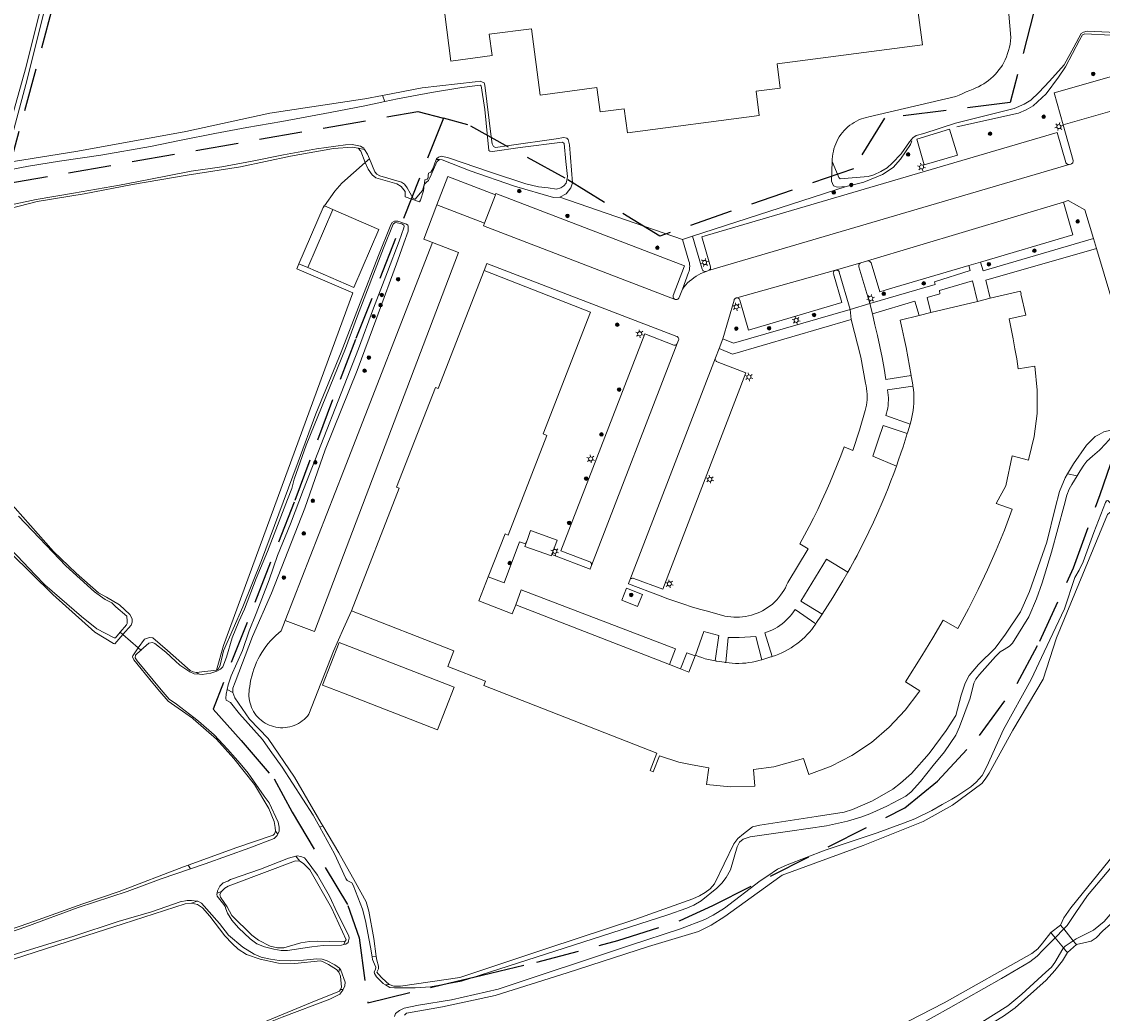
# Model space of a CAD drawing. Header units: metres. Extents: x 89872 to 94585, y 463299 to 469000.
# Tile 206 of 230: x 91453 to 91612, y 465840 to 465986. Entities that reach past the tile are written whole.
import ezdxf
from ezdxf.enums import TextEntityAlignment as Align

# ---------------------------------------------------------------- set-up
doc = ezdxf.new("R2010")
doc.units = ezdxf.units.M
doc.linetypes.add('HIDDEN', pattern=[9.525, 6.35, -3.175])
doc.layers.get('0').update_dxf_attribs({"linetype": 'CONTINUOUS'})
for name, color, linetype, lineweight in [('B-WE-GR-BEPLANTING_CULTUUR-G', 251, 'CONTINUOUS', 13), ('B-WE-GR-BOOM-S', 251, 'CONTINUOUS', 13), ('B-WE-IE-TERREINAFSCHEIDING-G', 251, 'CONTINUOUS', 13), ('B-WE-IE-TERREINAFSCHEIDING_KUNSTMATIG_HEKWERK-G', 251, 'CONTINUOUS', 13), ('B-WE-KL-ET_LS_OV_LICHTMAST-S', 251, 'CONTINUOUS', 13), ('B-WE-KW-KUNSTWERK-GV', 251, 'CONTINUOUS', 13), ('B-WE-OB-BESCHOEIING-G', 251, 'CONTINUOUS', 13), ('B-WE-OG-TOPOGRAFIE_BEBOUWING-GV', 251, 'CONTINUOUS', 13), ('B-WE-OG-TOPOGRAFIE_BEBOUWING_LUIFEL-GV', 251, 'CONTINUOUS', 13), ('B-WE-OG-TOPOGRAFIE_HUISNUMMER-T25', 251, 'CONTINUOUS', 13), ('B-WE-OG-TOPOGRAFIE_WATER-GV', 251, 'CONTINUOUS', 13), ('B-WE-VH-VERHARDING-GV', 251, 'CONTINUOUS', 13), ('Percelen', 10, 'HIDDEN', 25)]:
    doc.layers.add(name, color=color, linetype=linetype, lineweight=lineweight)
doc.styles.get("Standard").update_dxf_attribs({"font": 'isocp.shx'})

# ---------------------------------------------------------------- blocks, each defined once
blk = doc.blocks.new('Q_LICHTMAST')
for points in [[(-0.26, 0.15), (-0.52, 0.3)], [(0, 0.3), (0, 0.6)], [(0.26, 0.15), (0.52, 0.3)], [(-0.26, -0.15), (-0.52, -0.3)], [(0, -0.3), (0, -0.6)], [(0.26, -0.15), (0.52, -0.3)]]:
    blk.add_lwpolyline(points)
blk.add_circle((0, 0), 0.3)
blk = doc.blocks.new('Q_BOOM')
for radius in [0.27, 0.18, 0.09]:
    blk.add_circle((0, 0), radius)

msp = doc.modelspace()

# ---------------------------------------------------------------- linework, layer by layer
at = {"layer": 'B-WE-GR-BEPLANTING_CULTUUR-G'}
for p, q in [((91505.77, 465975), (91506.1, 465974.11)), ((91502.14, 465967.2), (91503.12, 465967.02)), ((91514.15, 465965.53), (91513.65, 465965.53)), ((91497.18, 465958.71), (91497, 465958.46)), ((91608.15, 465918.9), (91606.75, 465919.23)), ((91469.74, 465893.56), (91467.49, 465895.53)), ((91478.75, 465889.67), (91478.3, 465889.93)), ((91483.68, 465886.98), (91482.84, 465887.41)), ((91477.94, 465883.29), (91477.73, 465883.19)), ((91496.94, 465867.33), (91496.49, 465867.16)), ((91490.3, 465866.11), (91489.98, 465866.55)), ((91492.96, 465862.88), (91493.57, 465862.11)), ((91477.12, 465861.54), (91477.47, 465861)), ((91482, 465857.67), (91481.36, 465857.4)), ((91478.43, 465856.23), (91477.59, 465855.94)), ((91500.05, 465849.83), (91500.23, 465850.34)), ((91504.83, 465848.09), (91504.21, 465848.01)), ((91499.4, 465846.36), (91499.29, 465845.76)), ((91499.94, 465843.19), (91499.58, 465843.19)), ((91506.73, 465843.97), (91506.18, 465843.9))]:
    msp.add_line(p, q, dxfattribs=at)
for points in [[(91503.2, 465965.13), (91499.76, 465962.04), (91498.72, 465960.89), (91497.18, 465958.71)], [(91497, 465958.46), (91497, 465958.46), (91493.43, 465950.19)]]:
    msp.add_lwpolyline(points, dxfattribs=at)
at = {"layer": 'B-WE-IE-TERREINAFSCHEIDING-G'}
for p, q in [((91574.11, 465961.57), (91551.43, 465954.27)), ((91549.96, 465953.76), (91531.91, 465960.02))]:
    msp.add_line(p, q, dxfattribs=at)
for points in [[(91513.78, 465958.85), (91515.39, 465963.04), (91522.4, 465960.36)], [(91481.28, 465890.28), (91482.32, 465893.89), (91501.37, 465945.88), (91493.11, 465949.45), (91493.43, 465950.19)]]:
    msp.add_lwpolyline(points, dxfattribs=at)
at = {"layer": 'B-WE-IE-TERREINAFSCHEIDING_KUNSTMATIG_HEKWERK-G'}
for p, q in [((91503.81, 465965.67), (91503.2, 465965.13)), ((91467.1, 465895.87), (91467.03, 465895.93)), ((91467.49, 465895.53), (91467.1, 465895.87)), ((91470.14, 465893.21), (91469.74, 465893.56)), ((91470.2, 465893.16), (91470.14, 465893.21))]:
    msp.add_line(p, q, dxfattribs=at)
at = {"layer": 'B-WE-KW-KUNSTWERK-GV'}
for p, q in [((91605.72, 465852.7), (91604.29, 465851.61)), ((91604.29, 465851.61), (91604.49, 465851.37)), ((91604.49, 465851.37), (91604.91, 465850.84)), ((91606, 465852.35), (91605.72, 465852.7)), ((91606.17, 465852.13), (91606, 465852.35)), ((91607.58, 465850.39), (91606.17, 465852.13)), ((91604.91, 465850.84), (91606.15, 465849.33)), ((91606.71, 465848.65), (91608.05, 465849.82))]:
    msp.add_line(p, q, dxfattribs=at)
for points in [[(91608.05, 465849.82), (91607.92, 465849.98), (91607.58, 465850.39)], [(91606.15, 465849.33), (91606.47, 465848.93), (91606.71, 465848.65)]]:
    msp.add_lwpolyline(points, dxfattribs=at)
at = {"layer": 'B-WE-OB-BESCHOEIING-G'}
msp.add_lwpolyline([(91572.06, 465965.23), (91572.06, 465965.61), (91572.09, 465966), (91572.14, 465966.38), (91572.21, 465966.76), (91572.3, 465967.14), (91572.42, 465967.51), (91572.56, 465967.87), (91572.71, 465968.22), (91572.89, 465968.56), (91573.09, 465968.89), (91573.31, 465969.21), (91573.54, 465969.52), (91573.8, 465969.81), (91574.07, 465970.09), (91574.35, 465970.35), (91574.65, 465970.59), (91574.97, 465970.81), (91575.29, 465971.02), (91575.63, 465971.21), (91575.98, 465971.37), (91576.34, 465971.52), (91576.7, 465971.64), (91577.08, 465971.74), (91577.45, 465971.82), (91590.25, 465974.81), (91590.77, 465975.05), (91591.28, 465975.28), (91591.8, 465975.5), (91592.32, 465975.71), (91592.84, 465975.92), (91593.24, 465976.09), (91593.63, 465976.28), (91594.02, 465976.49), (91594.39, 465976.71), (91594.75, 465976.95), (91595.1, 465977.21), (91595.44, 465977.49), (91595.76, 465977.79), (91596.07, 465978.1), (91596.36, 465978.42), (91596.63, 465978.76), (91596.89, 465979.11), (91597.13, 465979.47), (91597.36, 465979.85), (91597.56, 465980.23), (91597.74, 465980.69), (91597.9, 465981.15), (91598.04, 465981.62), (91598.16, 465982.09), (91598.26, 465982.57), (91598.34, 465983.06), (91598.4, 465983.54), (91598.07, 465986.99)], dxfattribs=at)
at = {"layer": 'B-WE-OG-TOPOGRAFIE_BEBOUWING-GV'}
for p, q in [((91589.34, 465970.01), (91584.53, 465968.54)), ((91593.47, 465944.63), (91586.6, 465942.98)), ((91595.35, 465945.09), (91593.47, 465944.63)), ((91586.6, 465942.98), (91584.84, 465942.56)), ((91548.05, 465891.09), (91525.41, 465899.91)), ((91549.68, 465890.46), (91548.05, 465891.09)), ((91551.88, 465892.47), (91551.84, 465892.37))]:
    msp.add_line(p, q, dxfattribs=at)
for points in [[(91514.62, 465989.33), (91515.84, 465980.04), (91521.9, 465980.86), (91521.47, 465984), (91527.73, 465984.8), (91529, 465975.04), (91537.35, 465976.14), (91537.82, 465972.57), (91541.39, 465973.03), (91541.85, 465969.48), (91561.29, 465972.04), (91560.82, 465975.61), (91564.38, 465976.08), (91563.92, 465979.64), (91585.36, 465982.45), (91584.73, 465987.22)], [(91584.53, 465968.54), (91585.62, 465964.75), (91590.52, 465966.18), (91589.34, 465970.01)], [(91494.76, 465949.62), (91501.54, 465946.69), (91505.23, 465955.23), (91500, 465957.49), (91498.45, 465958.16)], [(91520.74, 465949.17), (91513.96, 465931.77), (91513.55, 465931.92), (91507.83, 465917.24), (91508.19, 465917.1), (91501.16, 465899.03)], [(91521.34, 465904.02), (91523.81, 465910.35), (91524.26, 465910.17), (91529.99, 465924.89), (91529.43, 465925.1), (91536.42, 465943.05), (91520.74, 465949.17)], [(91501.16, 465899.03), (91516.26, 465893.15), (91515.36, 465890.82), (91520.94, 465888.65), (91520.68, 465888), (91546.21, 465878.05), (91545.2, 465875.47), (91545.64, 465875.3), (91546.57, 465877.67), (91549.43, 465876.7), (91551.42, 465876.33), (91553.88, 465875.86), (91553.52, 465873.41), (91557.06, 465873.08), (91560.63, 465873.16), (91560.44, 465875.65), (91563.45, 465876.02), (91567.83, 465877.26), (91568.59, 465874.88), (91571.91, 465876.15), (91574.96, 465877.72), (91577.82, 465879.64), (91580.45, 465881.86), (91582.8, 465884.36), (91584.8, 465887.03), (91584.95, 465887.22), (91582.84, 465888.56), (91585.26, 465892.37), (91586.88, 465895.03), (91588.39, 465897.63), (91590.58, 465896.41), (91592.14, 465899.33), (91593.56, 465902.17), (91594.93, 465905.06), (91596.22, 465907.97), (91597.42, 465910.91), (91598.59, 465914.02), (91596.23, 465914.83), (91597.65, 465917.47), (91598.56, 465921.88), (91600.97, 465921.22), (91601.03, 465921.46), (91601.82, 465924.7), (91602.25, 465928.12), (91602.28, 465931.56), (91601.92, 465935.11), (91599.47, 465934.7), (91599.24, 465936.17), (91598.99, 465937.64), (91598.72, 465939.11), (91598.43, 465940.58), (91598.13, 465942.04), (91600.57, 465942.59), (91599.86, 465945.73), (91599.92, 465945.74), (91599.81, 465946.16), (91595.35, 465945.09)], [(91584.84, 465942.56), (91582.05, 465941.88), (91582.37, 465940.54), (91582.67, 465939.18), (91582.95, 465937.83), (91583.21, 465936.47), (91583.45, 465935.1), (91583.68, 465933.73)], [(91583.68, 465933.73), (91583.7, 465933.58), (91583.73, 465933.41), (91583.92, 465932.31), (91583.93, 465932.22), (91583.95, 465932.13)], [(91583.95, 465932.13), (91584.02, 465931.63), (91584.06, 465931.12), (91584.09, 465930.6), (91584.09, 465930.09), (91584.08, 465929.58), (91584.04, 465929.07), (91583.98, 465928.56), (91583.9, 465928.06), (91583.8, 465927.55), (91583.67, 465927.06), (91583.52, 465926.53)], [(91583.52, 465926.53), (91583.19, 465925.42), (91583.15, 465925.28), (91583.11, 465925.14)], [(91583.11, 465925.14), (91582.8, 465924.17), (91582.49, 465923.21), (91582.17, 465922.24), (91581.84, 465921.29), (91581.5, 465920.33)], [(91581.5, 465920.33), (91581.11, 465919.25), (91580.7, 465918.17), (91580.27, 465917.1), (91579.84, 465916.04), (91579.39, 465914.98), (91578.76, 465913.53), (91578.11, 465912.09), (91577.43, 465910.66), (91576.74, 465909.24), (91576.03, 465907.82), (91575.7, 465907.2), (91575.37, 465906.57), (91575.03, 465905.95), (91574.69, 465905.33), (91574.34, 465904.71)], [(91530.73, 465907.34), (91531.49, 465909.44), (91527.59, 465910.85), (91527.12, 465909.54)], [(91527.12, 465909.54), (91526.75, 465908.53), (91530.65, 465907.12), (91530.73, 465907.34)], [(91525.41, 465899.91), (91524.88, 465898.56), (91519.97, 465900.48), (91521.34, 465904.02)], [(91574.34, 465904.71), (91573.62, 465903.46), (91572.89, 465902.21), (91572.13, 465900.98), (91571.36, 465899.76), (91570.58, 465898.55)], [(91570.58, 465898.55), (91570.48, 465898.4), (91570.38, 465898.25), (91569.75, 465897.32), (91569.69, 465897.21), (91569.62, 465897.11)], [(91569.62, 465897.11), (91569.33, 465896.69), (91569.02, 465896.29), (91568.69, 465895.9), (91568.35, 465895.52), (91567.99, 465895.15), (91567.61, 465894.81), (91567.22, 465894.47), (91566.82, 465894.16), (91566.41, 465893.86), (91565.98, 465893.58), (91565.54, 465893.32), (91565.09, 465893.07), (91564.63, 465892.85), (91564.16, 465892.64), (91563.69, 465892.46), (91563.21, 465892.29)], [(91500, 465894.12), (91499.34, 465894.37), (91496.89, 465888.08), (91500, 465886.87), (91513.86, 465881.47), (91516.31, 465887.76), (91500, 465894.12)], [(91551.84, 465892.37), (91550.9, 465889.99), (91549.68, 465890.46)], [(91554.8, 465891.64), (91554.3, 465891.73), (91553.81, 465891.84), (91553.32, 465891.97), (91552.83, 465892.12), (91552.35, 465892.29), (91551.88, 465892.47)], [(91556.34, 465891.41), (91556.24, 465891.43), (91556.14, 465891.44), (91555.04, 465891.6), (91554.92, 465891.62), (91554.8, 465891.64)], [(91561.69, 465891.81), (91561.22, 465891.68), (91560.74, 465891.56), (91560.26, 465891.47), (91559.77, 465891.39), (91559.29, 465891.33), (91558.8, 465891.3), (91558.3, 465891.28), (91557.81, 465891.28), (91557.32, 465891.31), (91556.83, 465891.35), (91556.34, 465891.41)], [(91563.21, 465892.29), (91563.11, 465892.26), (91563.01, 465892.23), (91561.95, 465891.89), (91561.83, 465891.85), (91561.69, 465891.81)]]:
    msp.add_lwpolyline(points, dxfattribs=at)
at = {"layer": 'B-WE-OG-TOPOGRAFIE_BEBOUWING_LUIFEL-GV'}
for p, q in [((91497, 465958.46), (91493.43, 465950.19)), ((91498.45, 465958.16), (91494.76, 465949.62)), ((91498.45, 465958.16), (91497.18, 465958.71)), ((91493.43, 465950.19), (91494.76, 465949.62))]:
    msp.add_line(p, q, dxfattribs=at)
msp.add_lwpolyline([(91497.18, 465958.71), (91497.12, 465958.73), (91497, 465958.46)], dxfattribs=at)
at = {"layer": 'B-WE-OG-TOPOGRAFIE_WATER-GV'}
for p, q in [((91467.49, 465895.53), (91468.69, 465896.89)), ((91470.14, 465893.21), (91471.3, 465894.27)), ((91481.28, 465890.28), (91478.3, 465889.93)), ((91499.3, 465863.36), (91496.94, 465867.33)), ((91492.96, 465862.88), (91491.91, 465862.58)), ((91492.92, 465862.15), (91493.57, 465862.11)), ((91604.91, 465850.84), (91606.17, 465852.13)), ((91608.03, 465850.68), (91607.58, 465850.39)), ((91506.73, 465843.97), (91505.68, 465844.89))]:
    msp.add_line(p, q, dxfattribs=at)
for points in [[(91483.78, 466024.26), (91481.78, 466024.02), (91470.97, 466023.11), (91464.9, 466022.55), (91464.6, 466022.42), (91464.26, 466021.71), (91463.82, 466020.17), (91462.38, 466013.66), (91458.95, 466002.11), (91458.36, 466000), (91456.79, 465993.51), (91454.5, 465984.41), (91453.2, 465979.28), (91450.69, 465970.13), (91449.4, 465965.8), (91449.37, 465965.39), (91449.48, 465964.73), (91449.72, 465964.4), (91450.05, 465963.99), (91450.38, 465963.96), (91450.77, 465964.03)], [(91453.16, 465976.59), (91456.58, 465990.16), (91459.43, 466000), (91461.28, 466006.76), (91463.7, 466015.79), (91464.95, 466021.37), (91465.15, 466021.74), (91465.66, 466022.01), (91467, 466022.18), (91472.44, 466022.3), (91474.64, 466022.06), (91475.65, 466021.96), (91484.11, 466022.83)], [(91613.95, 465984.26), (91609.65, 465984.47), (91609.1, 465984.32), (91608.76, 465984.11), (91607.66, 465982.12), (91606.24, 465979.49), (91604.07, 465977.08), (91602.51, 465975.44), (91601.33, 465974.31), (91600.34, 465973.71), (91598.88, 465973.08), (91590.22, 465970.9), (91585.55, 465969.4), (91584.4, 465969.1), (91583.91, 465968.72), (91583.44, 465968.17), (91582.23, 465966.39), (91580.89, 465964.99), (91580.14, 465964.34), (91579.19, 465963.76), (91578.2, 465963.3), (91577.35, 465963.03), (91573.23, 465962.7), (91573.01, 465962.89), (91572.91, 465963.14), (91572.06, 465965.23)], [(91590.44, 465970.35), (91599.51, 465972.39), (91600.64, 465972.86), (91601.65, 465973.46), (91603.6, 465975.24), (91605.41, 465977.67), (91606.43, 465979.21), (91608.49, 465983.15), (91608.96, 465983.92), (91609.29, 465984.08), (91613.18, 465983.89), (91618.12, 465983.14)], [(91531.91, 465960.02), (91532.84, 465960.49), (91533.5, 465961.37), (91533.77, 465962.13), (91533.31, 465967.7), (91533.1, 465968.49), (91532.93, 465968.69), (91532.47, 465968.77), (91531.34, 465968.61), (91524.4, 465967.63), (91522.4, 465967.33), (91522.1, 465967.44), (91521.91, 465967.85), (91521.75, 465968.89), (91520.85, 465976.52), (91520.72, 465976.85), (91520.17, 465977.07), (91519.4, 465976.99), (91511.59, 465976.12), (91505.77, 465975)], [(91451.08, 465965.24), (91450.87, 465965.24), (91450.6, 465965.46), (91450.46, 465965.76), (91450.51, 465966.67), (91453.16, 465976.59)], [(91512.96, 465975.41), (91517.46, 465976.14), (91520.17, 465976.52), (91520.31, 465976.39), (91520.83, 465972.9)], [(91505.77, 465975), (91503.14, 465974.49), (91489.13, 465972.4), (91476.76, 465969.67), (91460.85, 465966.76), (91451.36, 465965.24), (91451.08, 465965.24)], [(91481.04, 465969.4), (91485.73, 465970.24), (91490.91, 465971.14), (91498.02, 465972.47), (91503.14, 465973.48), (91506.1, 465974.11)], [(91506.1, 465974.11), (91507.97, 465974.51), (91512.96, 465975.41)], [(91520.83, 465972.9), (91521.42, 465966.87), (91521.56, 465966.76), (91521.97, 465966.73), (91526.06, 465967.33), (91532.28, 465968.09), (91532.55, 465967.9), (91532.8, 465965.24), (91533.01, 465963.02), (91532.98, 465962.74), (91532.82, 465962.08), (91532.46, 465961.65), (91532.05, 465961.35), (91531.42, 465961.18), (91530.19, 465961.35), (91528.76, 465961.54), (91526.87, 465961.98), (91521.66, 465963.69), (91515.5, 465965.81), (91514.46, 465966.03), (91513.99, 465965.87), (91513.69, 465965.65), (91513.65, 465965.53)], [(91450.77, 465964.03), (91453.56, 465964.56), (91458.14, 465965.32), (91464.23, 465966.21), (91471.55, 465967.47), (91476.08, 465968.39), (91481.04, 465969.4)], [(91503.12, 465967.02), (91503, 465967.23), (91502.51, 465967.5), (91501.27, 465967.78), (91500.28, 465967.7), (91496.03, 465967.13), (91491.15, 465966.23)], [(91574.11, 465961.57), (91576.71, 465962.2), (91579.46, 465963.35), (91581.02, 465964.36), (91582.12, 465965.59), (91583.58, 465967.75), (91583.76, 465968.3)], [(91491.15, 465966.23), (91486.54, 465965.3), (91482.05, 465964.49), (91477.52, 465963.81), (91471.3, 465962.61), (91466.99, 465961.77), (91460.19, 465960.6), (91454.68, 465959.65), (91449.33, 465958.5), (91448.59, 465958.19)], [(91476.97, 465963.23), (91484.81, 465964.48), (91492.19, 465966.03), (91498.55, 465967.15), (91501.32, 465967.39), (91502.14, 465967.2)], [(91502.14, 465967.2), (91502.55, 465966.76), (91503.2, 465965.13)], [(91503.81, 465965.67), (91503.52, 465966.35), (91503.12, 465967.02)], [(91503.2, 465965.13), (91503.62, 465964.1), (91504.25, 465963.3), (91504.79, 465962.86), (91507.86, 465961.98), (91508.52, 465961.57), (91509.11, 465960.81), (91509.09, 465960.04), (91511.18, 465959.29), (91511.34, 465959.56), (91511.81, 465960.93), (91511.89, 465961.84), (91512.22, 465962.19), (91512.52, 465962.44), (91512.72, 465962.85), (91512.91, 465963.29), (91513.74, 465965.21), (91514.15, 465965.53)], [(91513.65, 465965.53), (91513.16, 465964.17), (91512.89, 465963.7), (91512.53, 465963.51), (91512.48, 465963.18), (91512.48, 465962.83), (91512.34, 465962.66), (91512.01, 465962.53), (91511.93, 465962.03), (91511.65, 465960.99), (91511.35, 465960.61), (91510.58, 465959.68), (91510.28, 465959.79), (91509.4, 465961.38), (91508.99, 465961.93), (91508.56, 465962.2), (91505.35, 465963.14), (91504.91, 465963.39), (91504.64, 465963.74), (91503.81, 465965.67)], [(91514.15, 465965.53), (91514.53, 465965.48), (91518.67, 465963.88), (91525.22, 465961.62), (91530.95, 465959.97), (91531.91, 465960.02)], [(91572.06, 465965.23), (91571.92, 465962.37), (91572.22, 465961.68), (91572.79, 465961.49), (91574.11, 465961.57)], [(91448.46, 465957.56), (91449.3, 465957.95), (91454.84, 465959.37), (91461.77, 465960.51), (91468.91, 465961.84), (91476.97, 465963.23)], [(91508, 465956.45), (91507.53, 465956.46), (91507.16, 465956.24), (91507, 465955.93), (91505.18, 465951.4), (91502.48, 465944.41), (91499.64, 465937.14), (91495.94, 465928.06), (91493.32, 465920.98), (91491.11, 465915.03), (91487.93, 465906.43), (91485.16, 465899.59), (91482.33, 465893.11), (91481.82, 465891.03), (91481.59, 465890.48), (91481.28, 465890.28)], [(91483.68, 465886.98), (91483.71, 465887.6), (91484.02, 465888.52), (91486.6, 465895.23), (91489.39, 465901.65), (91494.31, 465914.16), (91497.29, 465922.77), (91502.02, 465934.44), (91504.91, 465942.28), (91508.02, 465950.73), (91508.89, 465953.23), (91509.52, 465954.97), (91509.53, 465955.7), (91509.49, 465955.85), (91509.28, 465956.04), (91508, 465956.45)], [(91478.75, 465889.67), (91479.18, 465889.63), (91480.44, 465889.82), (91481.33, 465890.14), (91481.88, 465890.41), (91482.19, 465890.79), (91482.77, 465892.2), (91483.58, 465895.02), (91484.58, 465897.44), (91485.4, 465899.28), (91487.12, 465903.77), (91488.79, 465907.75), (91491.76, 465915.42), (91492.37, 465917.05), (91492.75, 465918.43), (91494.51, 465923.46), (91497.42, 465930.58), (91500.29, 465937.68), (91502.07, 465942.52), (91505.9, 465952.46), (91507.34, 465956.04), (91507.63, 465956.25), (91507.92, 465956.2), (91508.58, 465956.05), (91508.88, 465955.87), (91508.93, 465955.71), (91508.9, 465955.47), (91508.22, 465953.51), (91506.47, 465949), (91504.4, 465943.62), (91502.19, 465937.62)], [(91502.19, 465937.62), (91494.12, 465916.9), (91492.17, 465911.83), (91490.25, 465907.18), (91489.02, 465903.61), (91487.12, 465898.61), (91486.1, 465896.06), (91485.12, 465893.18), (91483.45, 465889.45), (91483, 465888.11), (91482.84, 465887.41)], [(91468.69, 465896.89), (91468.85, 465897.36), (91468.84, 465897.85), (91468.51, 465898.48), (91466.96, 465899.93), (91465.06, 465901.02), (91463.86, 465901.66), (91460.57, 465904.59), (91457.23, 465907.78), (91451.6, 465914.17), (91446.16, 465919.85), (91441.73, 465924.2), (91440.58, 465925.28), (91440.13, 465925.94), (91439.86, 465926.67)], [(91616.1, 465924.45), (91615.82, 465924.71), (91614.98, 465925.3), (91614.05, 465925.57), (91613.14, 465925.64), (91612.08, 465925.4), (91611.39, 465925.02), (91610.8, 465924.7), (91609.53, 465923.43), (91607.59, 465920.67), (91606.75, 465919.23)], [(91608.15, 465918.9), (91608.6, 465919.66), (91609.16, 465920.51), (91609.6, 465921.07), (91610.4, 465921.84), (91611.46, 465922.72), (91612.38, 465923.7), (91613.08, 465924.48), (91613.37, 465924.61), (91613.66, 465924.58), (91613.8, 465924.46), (91614.03, 465924.12), (91614.34, 465923.98), (91614.9, 465923.92), (91615.09, 465923.82), (91615.25, 465923.51), (91615.24, 465922.94), (91615.01, 465922.18)], [(91438.97, 465918.79), (91439.51, 465918.75), (91440.79, 465917.8), (91444.51, 465914.11), (91450.89, 465907.58), (91457.15, 465901.44), (91463.32, 465895.9), (91466.08, 465894.22), (91466.29, 465894.17), (91467.49, 465895.53)], [(91467.1, 465895.87), (91466.39, 465895.02), (91466.18, 465895.05), (91463.64, 465896.39), (91461.39, 465898.21), (91455.99, 465902.84), (91454.54, 465904.31), (91451.89, 465907.15), (91448, 465911.1), (91444.11, 465915.02), (91442.03, 465917.29), (91440.37, 465918.92), (91439.81, 465919.32), (91439.25, 465919.61), (91439.03, 465919.57)], [(91606.75, 465919.23), (91606.41, 465918.65), (91605.57, 465916.6), (91604.93, 465914.17), (91603.7, 465909.15), (91601.13, 465901.85), (91599.78, 465898.9), (91597.59, 465895.57), (91596.08, 465893.53), (91593.6, 465891.1), (91592.25, 465889.49), (91591.63, 465888.36), (91591.03, 465886.59), (91590.25, 465883.6), (91588.86, 465881.4), (91586.36, 465877.98), (91583.72, 465875.03), (91582.09, 465873.63), (91580.96, 465872.72), (91577.98, 465871.04), (91575.05, 465869.75), (91573.8, 465869.33), (91569.7, 465868.69), (91561.37, 465867.45), (91560.3, 465867.18), (91558.96, 465866.17), (91558.15, 465865.46), (91557.56, 465864.67), (91554.71, 465858.8), (91554.05, 465858.06), (91553.31, 465857.5), (91552.47, 465857.03), (91551.48, 465856.56), (91543.09, 465853.56), (91530.12, 465849.3), (91518.32, 465845.35), (91517.13, 465844.99), (91508.4, 465843.68), (91507.42, 465843.69), (91506.73, 465843.97)], [(91598.61, 465894.25), (91601.01, 465898.15), (91602.18, 465900.77), (91603.01, 465903.17), (91604.38, 465907.66), (91606.24, 465914.57), (91606.63, 465916.09), (91606.98, 465916.98), (91607.39, 465917.62), (91608.15, 465918.9)], [(91613.52, 465914.46), (91613.09, 465914.87), (91612.67, 465915.31), (91612.48, 465915.24), (91612.33, 465915), (91610.63, 465910.57), (91609.03, 465906.25), (91608.44, 465905.04), (91607.8, 465903.94), (91606.31, 465899.33)], [(91544.94, 465849.54), (91552.33, 465851.78), (91554.2, 465852.67), (91556.22, 465853.99), (91563.07, 465858.93), (91564.66, 465860.06), (91576.6, 465864.45), (91585.46, 465867.99), (91589.79, 465870.36), (91594.1, 465873.58), (91594.59, 465874.19), (91595.18, 465875.08), (91598.67, 465881.41), (91603.12, 465888.93), (91605.12, 465895.06), (91607.8, 465901.56), (91612.63, 465913.22), (91612.95, 465913.52), (91613.02, 465913.52)], [(91452.07, 465913), (91456.16, 465908.68), (91459.06, 465905.68), (91463.29, 465901.83), (91464.85, 465900.71), (91465.83, 465900.18), (91466.46, 465899.6), (91468.04, 465898.23), (91468.11, 465897.5), (91468.1, 465897.14), (91468.02, 465896.96), (91467.1, 465895.87)], [(91606.31, 465899.33), (91603.31, 465892.97), (91601.38, 465888.92), (91597.3, 465881.55), (91594.82, 465876.08), (91594.13, 465874.77), (91593.28, 465873.76), (91592.48, 465873.06), (91590.41, 465871.7), (91589.68, 465871.24), (91588.27, 465870.5), (91586.71, 465869.61), (91584.21, 465868.37), (91582.56, 465867.71), (91578.68, 465866.28), (91571.02, 465863.74), (91565.4, 465861.59), (91563.96, 465860.93), (91562.56, 465859.98), (91561.43, 465859.22), (91556.15, 465855.2), (91554.51, 465854.17), (91553.26, 465853.55), (91549.67, 465852.16), (91542.14, 465849.67), (91522.78, 465843.26), (91515.93, 465841.7), (91511.06, 465840.89), (91508.96, 465840.45), (91508.25, 465840.13), (91507.69, 465839.69), (91507.54, 465839.22)], [(91478.3, 465889.93), (91477.83, 465890.03), (91477.4, 465890.25), (91477, 465890.57), (91474.08, 465893.17), (91471.88, 465895.04), (91471.38, 465895.1), (91470.67, 465894.87), (91469.74, 465893.56)], [(91471.3, 465894.27), (91471.85, 465894.38), (91472.18, 465894.23), (91473.82, 465892.92), (91475.24, 465891.61), (91475.88, 465891.02), (91477.33, 465890.05), (91477.97, 465889.75), (91478.75, 465889.67)], [(91506.18, 465843.9), (91506.84, 465843.51), (91507.52, 465843.47), (91510.59, 465843.46), (91512.83, 465843.59), (91517.41, 465844.43), (91547.83, 465854.2), (91550.63, 465855.19), (91551.66, 465855.62), (91552.74, 465856.27), (91555.04, 465858.15), (91555.79, 465858.87), (91556.42, 465859.72), (91557.04, 465860.87), (91558.03, 465864.23), (91558.4, 465864.91), (91558.93, 465865.35), (91559.94, 465865.71), (91565.8, 465866.53), (91571.21, 465867.33), (91574.32, 465868.03), (91576.42, 465868.68), (91577.59, 465869.11), (91580.11, 465870.23), (91582.9, 465871.7), (91583.67, 465872.33), (91585.08, 465873.89), (91586.95, 465876.23), (91588.58, 465878.25), (91590.29, 465880.69), (91590.81, 465881.94), (91592.39, 465886.16), (91592.93, 465888.36), (91593.21, 465888.95), (91593.76, 465889.63), (91596.1, 465892.27), (91596.82, 465893), (91597.38, 465893.34), (91598.17, 465893.83), (91598.61, 465894.25)], [(91469.74, 465893.56), (91468.93, 465892.41), (91468.88, 465892.22), (91469.11, 465891.79), (91471.88, 465888.38), (91472.92, 465887.15), (91474.16, 465885.7), (91477.73, 465883.19)], [(91477.94, 465883.29), (91475.36, 465885.28), (91474.31, 465886.01), (91473.1, 465887.39), (91469.56, 465891.64), (91469.29, 465892.1), (91469.36, 465892.5), (91470.14, 465893.21)], [(91482.84, 465887.41), (91482.69, 465886.76), (91482.65, 465886.17), (91482.72, 465885.88), (91483.35, 465885.49), (91484.68, 465883.84), (91488.08, 465880.05), (91489.21, 465878.46)], [(91492.79, 465874.49), (91488.91, 465880.23), (91486.16, 465883.07), (91484, 465886.22), (91483.68, 465886.98)], [(91477.73, 465883.19), (91477.84, 465883.11), (91481.3, 465880.1), (91483.84, 465877.25), (91486.88, 465873.43), (91489, 465869.9)], [(91489.02, 465870.74), (91488.32, 465871.72), (91485.94, 465875.1), (91484.75, 465876.52), (91482.92, 465878.65), (91480.94, 465880.75), (91478.62, 465882.77), (91477.94, 465883.29)], [(91489.21, 465878.46), (91490.97, 465876), (91495.52, 465868.9), (91496.49, 465867.16)], [(91623.57, 465875.35), (91622.42, 465873.61), (91620.75, 465871.55), (91613.73, 465863.27), (91607.24, 465855.27), (91606.2, 465853.76), (91605.72, 465852.7)], [(91496.94, 465867.33), (91496.7, 465867.73), (91492.79, 465874.49)], [(91606.17, 465852.13), (91606.67, 465852.63), (91607.96, 465854.58), (91609.7, 465857.05), (91612.59, 465860.49), (91618.52, 465867.51), (91623.36, 465873.12), (91624.15, 465874.32)], [(91490.3, 465866.11), (91490.51, 465866.55), (91490.5, 465867.14), (91490.39, 465867.88), (91489.02, 465870.74)], [(91489, 465869.9), (91489.8, 465867.96), (91489.95, 465867.1), (91489.98, 465866.55)], [(91496.49, 465867.16), (91498.67, 465863.21), (91500.36, 465859.56), (91500.55, 465859.27), (91501.21, 465858.95), (91501.44, 465858.61)], [(91489.98, 465866.55), (91489.83, 465866.17), (91489.61, 465865.94), (91484.3, 465864.12), (91477.12, 465861.54)], [(91486.18, 465864.08), (91489.78, 465865.49), (91490.21, 465865.93), (91490.3, 465866.11)], [(91624.99, 465866.58), (91624.95, 465866.63), (91624.74, 465866.75), (91624.36, 465866.76), (91623.76, 465866.51), (91623.06, 465865.99), (91621.17, 465864.11), (91613.92, 465855.28), (91612.14, 465853.24), (91610.55, 465851.97), (91608.03, 465850.68)], [(91608.05, 465849.82), (91610.2, 465850.35), (91610.96, 465850.83), (91611.93, 465851.85), (91613.09, 465852.86), (91615.45, 465855.74), (91623.7, 465865.32), (91624.2, 465865.64)], [(91477.47, 465861), (91479.6, 465861.74), (91486.18, 465864.08)], [(91491.91, 465862.58), (91487.75, 465860.94), (91483.32, 465859.41), (91482.93, 465859.2), (91482.24, 465858.91), (91481.78, 465858.42), (91481.43, 465857.76), (91481.36, 465857.4)], [(91499.06, 465854.52), (91497.92, 465856.99), (91496.19, 465860.05), (91494.52, 465862.31), (91494.24, 465862.6), (91493.7, 465862.83), (91493.16, 465862.93), (91492.96, 465862.88)], [(91504.83, 465848.09), (91504.47, 465850.71), (91503.75, 465854.74), (91503.33, 465856.12), (91501.78, 465858.97), (91499.3, 465863.36)], [(91477.12, 465861.54), (91476.41, 465861.28), (91466.93, 465857.65), (91461.59, 465855.85), (91453.6, 465852.99), (91443.55, 465849.56), (91433.66, 465846.47), (91426.37, 465843.88), (91425.79, 465843.5), (91425.55, 465843.02), (91425.69, 465841.1)], [(91425.87, 465842.45), (91426.03, 465842.78), (91428.98, 465844.1), (91433.93, 465846.14), (91439.35, 465847.86), (91445.75, 465849.87), (91453.17, 465852.43), (91460.91, 465855.28), (91468.11, 465857.63), (91473.14, 465859.5), (91477.47, 465861)], [(91482, 465857.67), (91482.52, 465858.16), (91482.99, 465858.46), (91483.8, 465858.75), (91492.92, 465862.15)], [(91493.57, 465862.11), (91494.08, 465861.79), (91495.02, 465860.87)], [(91495.02, 465860.87), (91498.23, 465855.25), (91500.37, 465850.52), (91500.23, 465850.34)], [(91500.23, 465850.34), (91499.74, 465850.25), (91496.12, 465850.34), (91494.98, 465850.26), (91493.7, 465850.08), (91491.21, 465849.35), (91490.28, 465849.34), (91489.17, 465849.59), (91487.45, 465850.48), (91486.48, 465851.2), (91483.53, 465854.1), (91482.83, 465855.41), (91482.4, 465856.01), (91481.85, 465856.8), (91481.78, 465857.19), (91482, 465857.67)], [(91501.44, 465858.61), (91502.82, 465855.05), (91503.26, 465853.33), (91503.97, 465849.44), (91504.21, 465848.01)], [(91425.69, 465841.1), (91425.76, 465840.19), (91426.09, 465839.93), (91427.08, 465839.96), (91432.05, 465841.45), (91436.5, 465842.88), (91448.13, 465846.64), (91460.94, 465850.79), (91467.52, 465852.9), (91476.64, 465855.84), (91477.59, 465855.94)], [(91478.43, 465856.23), (91477.6, 465856.35), (91476.96, 465856.34), (91475.91, 465856.12), (91471.72, 465854.68), (91466.79, 465853.25), (91460.26, 465851.09)], [(91477.59, 465855.94), (91478.46, 465855.76), (91479.22, 465855.25), (91480.31, 465854.04), (91482.51, 465851.14), (91483.58, 465849.98), (91484.47, 465849.13), (91485.69, 465848.35), (91487.7, 465847.67), (91490.4, 465847.1), (91492.82, 465847.03), (91496.61, 465847.43), (91497.01, 465847.28), (91497.77, 465846.91), (91498.96, 465846.15), (91499.29, 465845.76)], [(91499.4, 465846.36), (91498.72, 465846.83), (91497.57, 465847.42), (91496.86, 465847.67), (91496.05, 465847.73), (91494.12, 465847.55), (91492.17, 465847.45), (91490.53, 465847.5), (91489.25, 465847.69), (91487.85, 465847.96), (91486.84, 465848.41), (91485.17, 465849.44), (91483.06, 465851.21), (91481.72, 465852.95), (91479.09, 465855.92), (91478.52, 465856.22), (91478.43, 465856.23)], [(91481.36, 465857.4), (91481.33, 465857.26), (91481.37, 465856.97), (91482.35, 465855.72), (91482.55, 465855.43), (91482.64, 465855.1), (91482.89, 465854.45), (91483.56, 465853.41), (91484.52, 465852.28), (91486.24, 465850.7), (91487.23, 465849.95), (91488.34, 465849.5), (91489.73, 465849.14), (91490.82, 465848.97), (91491.73, 465848.98), (91495.33, 465849.48), (91497, 465849.71), (91499.73, 465849.76), (91500.05, 465849.83)], [(91500.05, 465849.83), (91500.33, 465849.89), (91500.67, 465850.14), (91500.76, 465850.38), (91500.84, 465850.76), (91500.78, 465851.12), (91499.06, 465854.52)], [(91604.29, 465851.61), (91603.05, 465850.04), (91602.36, 465849.22), (91601.47, 465848.52)], [(91460.26, 465851.09), (91451.78, 465848.45), (91442.23, 465845.37), (91434.37, 465842.77), (91426.72, 465840.39), (91426.41, 465840.52), (91425.87, 465842.45)], [(91596.98, 465844.83), (91601.19, 465847.27), (91602.28, 465848.11), (91603.1, 465848.99), (91604.91, 465850.84)], [(91607.58, 465850.39), (91606.39, 465849.62), (91606.15, 465849.33)], [(91504.21, 465848.01), (91504.27, 465847.65), (91504.55, 465846.95), (91504.78, 465846.52), (91504.74, 465846.16), (91504.5, 465845.79), (91504.59, 465845.57), (91504.87, 465845.07), (91505.87, 465844.08), (91506.18, 465843.9)], [(91505.68, 465844.89), (91505.1, 465845.5), (91504.93, 465845.76), (91505.17, 465846.25), (91505.17, 465846.66), (91504.9, 465847.52), (91504.83, 465848.09)], [(91508.99, 465839.45), (91509.31, 465839.71), (91514.6, 465840.63), (91522.36, 465842.31), (91532.98, 465845.68), (91544.94, 465849.54)], [(91601.47, 465848.52), (91588.57, 465841.23), (91578.14, 465835.9)], [(91606.15, 465849.33), (91606.05, 465849.22), (91604.87, 465847.2), (91604.39, 465846.5), (91603.54, 465845.75), (91599.98, 465842.51), (91597.91, 465840.82), (91590.26, 465835.99), (91587.34, 465834.03), (91586.98, 465833.63), (91586.82, 465832.94), (91586.81, 465832.67)], [(91588.42, 465833.64), (91588.56, 465833.84), (91589.42, 465834.49), (91597.28, 465839.29), (91599.01, 465840.52), (91603.59, 465844.58), (91604.86, 465846.03), (91605.97, 465847.41), (91606.71, 465848.65)], [(91499.29, 465845.76), (91499.56, 465845.19), (91499.7, 465843.57), (91499.58, 465843.19)], [(91499.94, 465843.19), (91500.18, 465843.73), (91500.24, 465844.28), (91499.61, 465846.05), (91499.4, 465846.36)], [(91578.59, 465835.11), (91582.86, 465836.89), (91589.2, 465840.43), (91596.98, 465844.83)], [(91499.58, 465843.19), (91499.4, 465842.96), (91495.4, 465841.34), (91486.01, 465837.46), (91483.89, 465836.09), (91482.78, 465835.14), (91481.81, 465834.14), (91479.91, 465831.79), (91477.59, 465827.32), (91475.77, 465821.56), (91475.27, 465818.66), (91475.27, 465816.33), (91475.61, 465813.07), (91477.01, 465807.65)], [(91476.59, 465810.32), (91476.13, 465812.59), (91475.68, 465815.38), (91475.65, 465817.07), (91475.68, 465818.8), (91475.92, 465820.51), (91476.46, 465822.52), (91477.07, 465824.72), (91478.02, 465827.27), (91479.12, 465829.63), (91480.17, 465831.46), (91481.34, 465833.06), (91482.24, 465833.99), (91483.57, 465835.37), (91484.27, 465835.9), (91485.93, 465836.87), (91488.48, 465838.17), (91490.94, 465839.13), (91497.98, 465841.78), (91499.45, 465842.51), (91499.91, 465843.12), (91499.94, 465843.19)]]:
    msp.add_lwpolyline(points, dxfattribs=at)
at = {"layer": 'B-WE-VH-VERHARDING-GV'}
for p, q in [((91618.39, 465974.14), (91606.08, 465970.68)), ((91606.99, 465964.82), (91553.8, 465949.18)), ((91520.78, 465956.16), (91522.4, 465960.36)), ((91513.78, 465958.85), (91520.78, 465956.16)), ((91577.26, 465950.59), (91606.15, 465959.28)), ((91606.82, 465959.49), (91606.15, 465959.28)), ((91549.96, 465953.76), (91551.43, 465954.27)), ((91610.99, 465952.45), (91610.56, 465953.91)), ((91619.29, 465924.55), (91610.99, 465952.45)), ((91576.27, 465950.3), (91572.55, 465949.24)), ((91577.26, 465950.59), (91576.27, 465950.3)), ((91592.18, 465949.91), (91593.91, 465950.42)), ((91553.44, 465949.06), (91553.8, 465949.18)), ((91572.55, 465949.24), (91558, 465945.15)), ((91593.47, 465944.63), (91592.74, 465947.66)), ((91574.71, 465943.46), (91577.59, 465944.3)), ((91577.96, 465942.79), (91577.59, 465944.3)), ((91574.71, 465943.46), (91574.86, 465941.96)), ((91555.36, 465937.67), (91555.92, 465939.1)), ((91549.2, 465938.43), (91536.55, 465905.7)), ((91555.36, 465937.67), (91554.82, 465936.31)), ((91554.82, 465936.31), (91542.22, 465903.56)), ((91536.36, 465905.22), (91536.55, 465905.7)), ((91542.22, 465903.56), (91542.02, 465903.06)), ((91526.21, 465902.11), (91525.41, 465899.91))]:
    msp.add_line(p, q, dxfattribs=at)
for points in [[(91606.08, 465970.68), (91604.76, 465975.37), (91616.98, 465978.85), (91618.2, 465974.38), (91618.22, 465974.32), (91618.25, 465974.27), (91618.29, 465974.22), (91618.33, 465974.17), (91618.39, 465974.14)], [(91606.99, 465964.82), (91607.21, 465964.86), (91607.3, 465964.89), (91607.38, 465964.94), (91607.45, 465965), (91607.5, 465965.07), (91607.54, 465965.15), (91607.56, 465965.24), (91607.56, 465965.33), (91607.55, 465965.42), (91606.08, 465970.68)], [(91553.8, 465949.18), (91553.89, 465949.22), (91553.97, 465949.28), (91554.04, 465949.36), (91554.09, 465949.45), (91554.11, 465949.55), (91554.12, 465949.65), (91554.1, 465949.75), (91552.82, 465954.15), (91605.21, 465969.52), (91606.47, 465965.13), (91606.5, 465965.04), (91606.56, 465964.96), (91606.63, 465964.89), (91606.71, 465964.85), (91606.8, 465964.82), (91606.89, 465964.81), (91606.99, 465964.82)], [(91522.4, 465960.36), (91522.47, 465960.54), (91550.28, 465949.86), (91548.62, 465945.52), (91548.6, 465945.42), (91548.6, 465945.32), (91548.62, 465945.22), (91548.66, 465945.13), (91548.72, 465945.05), (91548.79, 465944.98), (91548.88, 465944.93)], [(91513.12, 465953.31), (91511.85, 465953.8), (91513.78, 465958.85)], [(91606.15, 465959.28), (91607.52, 465954.43), (91593.91, 465950.42)], [(91610.56, 465953.91), (91609.3, 465958.12), (91606.82, 465959.49)], [(91520.78, 465956.16), (91520.64, 465955.78), (91548.88, 465944.93)], [(91491.42, 465897.61), (91495.71, 465895.99), (91516.96, 465951.86), (91513.12, 465953.31)], [(91491.42, 465897.61), (91500, 465919.63), (91513.12, 465953.31)], [(91549.95, 465946.43), (91550.87, 465948.87), (91550.95, 465949.11), (91551, 465949.35), (91551.03, 465949.59), (91551.04, 465949.84), (91551.02, 465950.09), (91550.99, 465950.33), (91550.93, 465950.57), (91549.96, 465953.76)], [(91551.43, 465954.27), (91552.86, 465949.36), (91552.9, 465949.27), (91552.96, 465949.18), (91553.04, 465949.12), (91553.13, 465949.07), (91553.24, 465949.04), (91553.34, 465949.04), (91553.44, 465949.06)], [(91593.91, 465950.42), (91594.28, 465949.16), (91610.56, 465953.91)], [(91610.99, 465952.45), (91594.7, 465947.77), (91595.35, 465945.09)], [(91549.2, 465938.43), (91549.38, 465938.91), (91549.41, 465939.01), (91549.41, 465939.11), (91549.39, 465939.2), (91549.35, 465939.29), (91549.29, 465939.37), (91549.21, 465939.44), (91549.13, 465939.48), (91521.15, 465950.23), (91520.74, 465949.17)], [(91576.27, 465950.3), (91576.17, 465950.25), (91576.09, 465950.19), (91576.03, 465950.11), (91575.98, 465950.02), (91575.96, 465949.92), (91575.95, 465949.82), (91575.98, 465949.71), (91577.59, 465944.3)], [(91592.18, 465949.91), (91580.49, 465946.46), (91579.06, 465946.04), (91577.81, 465950.3), (91577.74, 465950.39), (91577.66, 465950.46), (91577.57, 465950.52), (91577.47, 465950.56), (91577.37, 465950.59), (91577.26, 465950.59)], [(91553.44, 465949.06), (91553.06, 465948.91), (91552.7, 465948.75), (91552.34, 465948.56), (91551.99, 465948.35), (91551.66, 465948.13), (91551.34, 465947.88), (91551.03, 465947.63), (91550.73, 465947.35), (91550.45, 465947.06), (91550.19, 465946.75), (91549.95, 465946.43)], [(91572.55, 465949.24), (91572.43, 465949.19), (91572.36, 465949.14), (91572.29, 465949.07), (91572.24, 465948.99), (91572.21, 465948.9), (91572.2, 465948.8), (91572.21, 465948.71), (91573.47, 465944.47), (91571.77, 465943.97), (91559.71, 465940.39), (91558.42, 465944.83), (91558.39, 465944.92), (91558.33, 465944.99), (91558.26, 465945.06), (91558.18, 465945.11), (91558.09, 465945.14), (91558, 465945.15)], [(91574.71, 465943.46), (91573.09, 465948.93), (91573.05, 465949.02), (91573, 465949.1), (91572.92, 465949.17), (91572.84, 465949.21), (91572.74, 465949.24), (91572.65, 465949.25), (91572.55, 465949.24)], [(91577.59, 465944.3), (91587.22, 465947.1), (91587.11, 465947.53), (91592.4, 465949.17), (91592.18, 465949.91)], [(91592.74, 465947.66), (91587.84, 465946.22), (91587.93, 465945.77), (91586.06, 465945.22), (91586.6, 465942.98)], [(91548.88, 465944.93), (91548.98, 465944.9), (91549.08, 465944.9), (91549.18, 465944.92), (91549.28, 465944.96), (91549.36, 465945.02), (91549.43, 465945.1), (91549.48, 465945.19), (91549.95, 465946.43)], [(91558, 465945.15), (91557.91, 465945.14), (91557.82, 465945.11), (91557.74, 465945.06), (91557.67, 465944.99), (91557.61, 465944.92), (91557.58, 465944.83), (91555.92, 465939.1)], [(91584.84, 465942.56), (91584.2, 465944.66), (91577.96, 465942.79)], [(91555.92, 465939.1), (91557.48, 465938.49), (91574.71, 465943.46)], [(91577.96, 465942.79), (91578.35, 465941.2), (91578.72, 465939.59), (91579.06, 465937.98), (91579.39, 465936.37), (91579.69, 465934.75), (91579.97, 465933.12), (91583.68, 465933.73)], [(91542.02, 465903.06), (91542, 465903.01), (91546.67, 465901.22), (91547.82, 465900.79), (91548.98, 465900.38), (91550.15, 465900), (91551.32, 465899.63), (91552.5, 465899.28), (91553.68, 465898.95), (91556.21, 465898.26), (91556.65, 465898.18), (91557.08, 465898.12), (91557.52, 465898.09), (91557.96, 465898.08), (91558.4, 465898.09), (91558.84, 465898.13), (91559.28, 465898.19), (91559.71, 465898.28), (91560.13, 465898.38), (91560.56, 465898.51), (91560.97, 465898.67), (91561.37, 465898.84), (91561.77, 465899.04), (91562.15, 465899.26), (91562.52, 465899.49), (91562.88, 465899.75), (91563.22, 465900.03), (91563.55, 465900.32), (91563.86, 465900.63), (91564.15, 465900.96), (91564.43, 465901.31), (91564.68, 465901.66), (91564.92, 465902.03), (91565.14, 465902.42), (91565.33, 465902.81), (91565.51, 465903.22), (91568.51, 465908.18), (91567.28, 465908.91), (91567.97, 465910.16), (91568.63, 465911.43), (91569.28, 465912.7), (91569.91, 465913.98), (91570.52, 465915.28), (91571.11, 465916.58), (91571.69, 465917.89), (91572.24, 465919.2), (91572.78, 465920.53), (91573.3, 465921.86), (91573.8, 465923.2), (91575.09, 465922.68), (91576.06, 465925.63), (91576.89, 465928.53), (91577.01, 465928.92), (91577.09, 465929.32), (91577.16, 465929.73), (91577.2, 465930.14), (91577.21, 465930.55), (91577.2, 465930.96), (91577.17, 465931.37), (91577.12, 465931.77), (91577.04, 465932.18), (91576.94, 465932.58), (91576.24, 465936.39), (91574.86, 465941.96)], [(91574.86, 465941.96), (91557.36, 465936.87), (91555.36, 465937.67)], [(91536.55, 465905.7), (91536.57, 465905.79), (91536.58, 465905.89), (91536.56, 465905.98), (91536.52, 465906.07), (91536.46, 465906.15), (91536.39, 465906.21), (91536.3, 465906.25), (91532.04, 465907.88), (91544.41, 465939.85), (91548.68, 465938.2), (91548.77, 465938.18), (91548.86, 465938.17), (91548.95, 465938.19), (91549.03, 465938.23), (91549.1, 465938.28), (91549.16, 465938.35), (91549.2, 465938.43)], [(91554.82, 465936.31), (91554.8, 465936.21), (91554.8, 465936.11), (91554.82, 465936.01), (91554.87, 465935.91), (91554.93, 465935.83), (91555, 465935.76), (91555.09, 465935.71), (91559.31, 465934.09), (91547.06, 465902.23), (91542.79, 465903.81), (91542.69, 465903.83), (91542.6, 465903.83), (91542.5, 465903.81), (91542.41, 465903.77), (91542.33, 465903.72), (91542.27, 465903.64), (91542.22, 465903.56)], [(91583.95, 465932.13), (91580.19, 465931.59), (91580.25, 465931.21), (91580.3, 465930.83), (91580.32, 465930.44), (91580.33, 465930.06), (91580.31, 465929.67), (91580.28, 465929.29), (91580.23, 465928.91), (91580.15, 465928.53), (91580.06, 465928.16), (91579.95, 465927.79), (91583.52, 465926.53)], [(91583.11, 465925.14), (91579.54, 465926.34), (91578.87, 465924.34), (91578.01, 465921.82), (91581.5, 465920.33)], [(91521.34, 465904.02), (91523.71, 465903.14), (91525.96, 465909.21), (91526.85, 465908.88), (91527.12, 465909.54)], [(91530.73, 465907.34), (91536.35, 465905.18), (91536.36, 465905.22)], [(91574.34, 465904.71), (91571.18, 465906.63), (91567.43, 465900.47), (91570.58, 465898.55)], [(91541.03, 465900.61), (91543.36, 465899.67), (91544.06, 465901.42), (91541.74, 465902.36), (91541.03, 465900.61)], [(91548.05, 465891.09), (91548.95, 465893.44), (91526.21, 465902.11)], [(91501.16, 465899.03), (91500, 465896.42), (91498.52, 465893.08), (91494.89, 465883.77), (91494.67, 465883.5), (91494.44, 465883.25), (91494.19, 465883.01), (91493.93, 465882.79), (91493.65, 465882.6), (91493.35, 465882.42), (91493.05, 465882.26), (91492.73, 465882.13), (91492.41, 465882.01), (91492.08, 465881.93), (91491.74, 465881.86), (91491.4, 465881.82), (91491.06, 465881.8), (91490.71, 465881.8), (91490.37, 465881.83), (91490.03, 465881.89), (91489.7, 465881.96), (91489.37, 465882.06), (91489.05, 465882.18), (91488.74, 465882.33), (91488.44, 465882.49), (91488.15, 465882.68), (91487.87, 465882.89), (91487.62, 465883.11), (91487.37, 465883.35), (91487.15, 465883.61), (91486.94, 465883.89), (91486.75, 465884.17), (91486.59, 465884.47), (91486.44, 465884.78), (91486.32, 465885.11), (91486.22, 465885.43), (91486.14, 465885.77), (91486.09, 465886.11), (91486.06, 465886.45), (91486.05, 465886.79), (91486.07, 465887.13), (91486.11, 465887.47), (91486.17, 465887.81), (91486.25, 465888.35), (91486.35, 465888.88), (91486.48, 465889.4), (91486.62, 465889.92), (91486.79, 465890.44), (91486.98, 465890.94), (91487.2, 465891.44), (91487.43, 465891.93), (91487.68, 465892.41), (91487.96, 465892.87), (91488.26, 465893.32), (91488.57, 465893.76), (91488.9, 465894.19), (91489.25, 465894.6), (91489.62, 465894.99), (91490.01, 465895.37), (91490.41, 465895.74), (91490.83, 465896.08), (91491.42, 465897.61)], [(91569.62, 465897.11), (91566.57, 465899.23), (91566.35, 465898.88), (91566.11, 465898.55), (91565.85, 465898.23), (91565.57, 465897.92), (91565.28, 465897.63), (91564.97, 465897.35), (91564.66, 465897.09), (91564.32, 465896.85), (91563.98, 465896.62), (91563.62, 465896.42), (91563.25, 465896.23), (91562.88, 465896.06), (91562.49, 465895.91), (91562.1, 465895.78), (91563.21, 465892.29)], [(91554.8, 465891.64), (91555.31, 465895.37), (91553.14, 465895.96), (91551.88, 465892.47)], [(91561.69, 465891.81), (91560.8, 465895.25), (91559.99, 465895.19), (91559.17, 465895.14), (91558.35, 465895.11), (91557.53, 465895.1), (91556.71, 465895.1), (91556.34, 465891.41)], [(91551.84, 465892.37), (91550.59, 465892.84), (91549.68, 465890.46)]]:
    msp.add_lwpolyline(points, dxfattribs=at)
at = {"layer": 'Percelen'}
for points in [[(91467.02, 466024.86), (91451.07, 465965.65), (91450.09, 465961.94)], [(91601.78, 465987.29), (91598.28, 465973.94), (91579.75, 465971.63), (91575.16, 465964.17), (91546.61, 465954.25), (91532.67, 465962.78), (91518.35, 465970.68), (91514.74, 465971.62)], [(91450.09, 465961.94), (91510.95, 465972.62), (91514.74, 465971.62)], [(91514.74, 465971.62), (91501.75, 465939.04), (91492.73, 465915.05), (91480.77, 465884.52), (91484.93, 465879.92), (91489.76, 465874.24), (91492.41, 465869.36), (91500.66, 465855.61), (91502.31, 465850.83), (91503.6, 465841.22), (91514.43, 465843.92), (91520.42, 465845.32), (91528.49, 465847.22), (91540.44, 465850.41), (91549.62, 465853.39), (91554.46, 465855.58), (91582.74, 465869.97), (91587.57, 465873.94), (91593.75, 465880.63), (91599.32, 465888.33), (91602.67, 465894.56), (91607.61, 465905.36), (91611.54, 465916.18), (91615.13, 465926.49)]]:
    msp.add_lwpolyline(points, dxfattribs=at)

# ---------------------------------------------------------------- block references
at = {"layer": 'B-WE-GR-BOOM-S'}
for p, rotation in [((91610.53, 465978.17), 15.87164662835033), ((91603.22, 465971.85), 42.40510446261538), ((91595.32, 465969.35), 12.6892528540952), ((91583.24, 465966.29), 56.04800377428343), ((91525.91, 465960.9), 163.896223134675), ((91574.86, 465961.8), 13.52815920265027), ((91572.28, 465960.7), 17.84317818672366), ((91533.01, 465957.23), 158.9837476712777), ((91608.23, 465956.42), 105.8438215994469), ((91546.27, 465952.53), 158.9837476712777), ((91601.86, 465952.11), 16.43327199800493), ((91595.14, 465950.11), 16.43327199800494), ((91508.05, 465947.9), 69.8093698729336), ((91585.55, 465947.29), 16.43357930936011), ((91505.64, 465945.58), 69.8093698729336), ((91579.65, 465945.76), 16.41558584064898), ((91505.46, 465944.08), 69.8093698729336), ((91504.45, 465942.44), 69.81234043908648), ((91569.38, 465942.63), 16.50905147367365), ((91540.35, 465941.2), 158.9845869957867), ((91557.91, 465940.62), 73.8578482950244), ((91562.74, 465940.67), 16.50905147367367), ((91503.75, 465936.36), 69.75617496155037), ((91503.1, 465934.42), 69.75617496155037), ((91540.63, 465931.63), 68.85171430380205), ((91538.02, 465925.02), 68.85171430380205), ((91495.85, 465920.89), 68.72107794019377), ((91535.76, 465918.52), 68.85171430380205), ((91495.48, 465915.24), 70.89919785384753), ((91533.25, 465911.99), 68.85171430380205), ((91494.14, 465910.44), 68.5261994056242), ((91524.5, 465906.06), 69.61362146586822), ((91491.21, 465903.93), 68.5261994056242), ((91542.42, 465901.38), 157.9778967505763)]:
    msp.add_blockref('Q_BOOM', p, dxfattribs=dict(at, rotation=rotation))
at = {"layer": 'B-WE-KL-ET_LS_OV_LICHTMAST-S'}
for p, rotation in [((91605.45, 465970.4), 105.6200433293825), ((91585.22, 465964.45), 16.34644746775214), ((91553.23, 465950.36), 106.2409307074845), ((91577.71, 465945.08), 106.5670608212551), ((91557.91, 465943.84), 73.8578482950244), ((91566.73, 465941.84), 16.50905147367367), ((91543.66, 465939.86), 68.85171430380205), ((91559.77, 465933.49), 68.9706837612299), ((91536.44, 465921.42), 68.85171430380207), ((91554.01, 465918.41), 68.9706837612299), ((91531.15, 465907.78), 70.13539089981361), ((91548.04, 465903), 68.9706837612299)]:
    msp.add_blockref('Q_LICHTMAST', p, dxfattribs=dict(at, rotation=rotation))

# ---------------------------------------------------------------- texts
at = {"layer": 'B-WE-OG-TOPOGRAFIE_HUISNUMMER-T25'}
msp.add_text('13C', height=0.0025, rotation=-21.3, dxfattribs=at).set_placement((91579.5, 465894.1), align=Align.MIDDLE)

doc.saveas('drawing.dxf')
